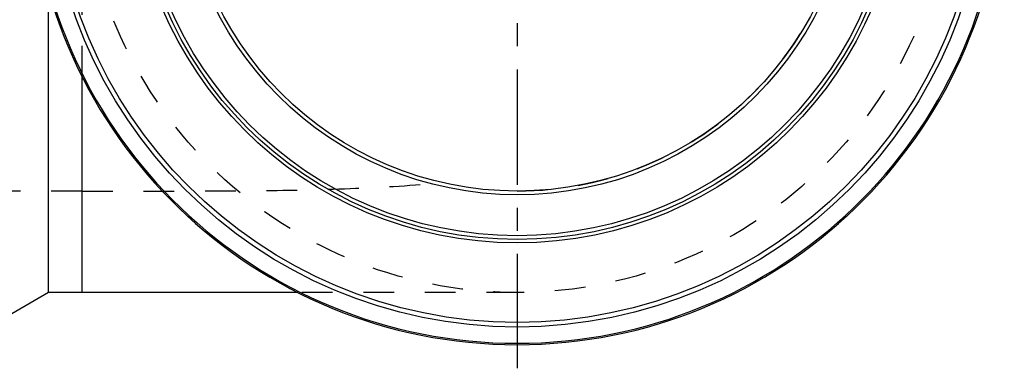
# Model space of a CAD drawing. Header units: millimetres. Extents: x 331 to 669, y 390 to 610.
# Tile 2 of 4: x 455 to 664, y 390 to 464. Entities that reach past the tile are written whole.
import ezdxf

# ---------------------------------------------------------------- set-up
doc = ezdxf.new("R2010")
doc.units = ezdxf.units.MM
doc.header["$LTSCALE"] = 65.185185
doc.linetypes.add('CENTER', pattern=[0.6, 0.375, -0.075, 0.075, -0.075])
doc.linetypes.add('HIDDEN', pattern=[0.2, 0.1, -0.1])
for name, color, linetype in [('KOERPER', 7, 'CONTINUOUS'), ('KONST.EL_MIT_GEO', 7, 'CONTINUOUS'), ('L1', 7, 'CONTINUOUS')]:
    doc.layers.add(name, color=color, linetype=linetype)

msp = doc.modelspace()

# ---------------------------------------------------------------- linework, layer by layer
at = {"layer": 'KOERPER', "color": 8, "linetype": 'HIDDEN'}
for p, q in [((468.6, 451.95), (468.6, 569.16)), ((468.6, 427.66), (453.21, 427.66)), ((560.85, 406.16), (514.39, 406.16))]:
    msp.add_line(p, q, dxfattribs=at)
at = {"layer": 'KOERPER', "color": 7, "linetype": 'Continuous'}
for p, q in [((461.47, 406.16), (461.47, 470.28)), ((468.6, 406.16), (468.6, 451.95)), ((461.47, 406.16), (442.85, 395.41)), ((514.39, 406.16), (461.47, 406.16))]:
    msp.add_line(p, q, dxfattribs=at)
at = {"layer": 'KOERPER', "color": 8, "linetype": 'HIDDEN'}
msp.add_circle((560.85, 498.41), 92.25, dxfattribs=at)
at = {"layer": 'KOERPER', "color": 7, "linetype": 'Continuous'}
for radius, start, end in [(103.3, 94.0848, 85.9152), (103, 94.4775, 85.5225)]:
    msp.add_arc((560.85, 498.41), radius, start, end, dxfattribs=at)
at = {"layer": 'KOERPER', "color": 8, "linetype": 'HIDDEN'}
msp.add_arc((560.85, 498.41), 70.75, 270, 90, dxfattribs=at)
msp.add_open_spline([(468.6, 427.66), (475.14, 427.66), (488.14, 427.65), (507.48, 427.72), (526.43, 428.12), (538.9, 428.87), (545.02, 429.45)], degree=3, knots=[0, 0, 0, 0, 0.256489, 0.510166, 0.758593, 1, 1, 1, 1], dxfattribs=at)
at = {"layer": 'KONST.EL_MIT_GEO', "color": 7, "linetype": 'Continuous'}
for radius in [99.56, 98.58, 81.75, 81, 80.2, 71.55, 70.75]:
    msp.add_circle((560.85, 498.41), radius, dxfattribs=at)
at = {"layer": 'L1', "color": 2, "linetype": 'CENTER'}
msp.add_line((560.85, 609.89), (560.85, 390.11), dxfattribs=at)

doc.saveas('drawing.dxf')
